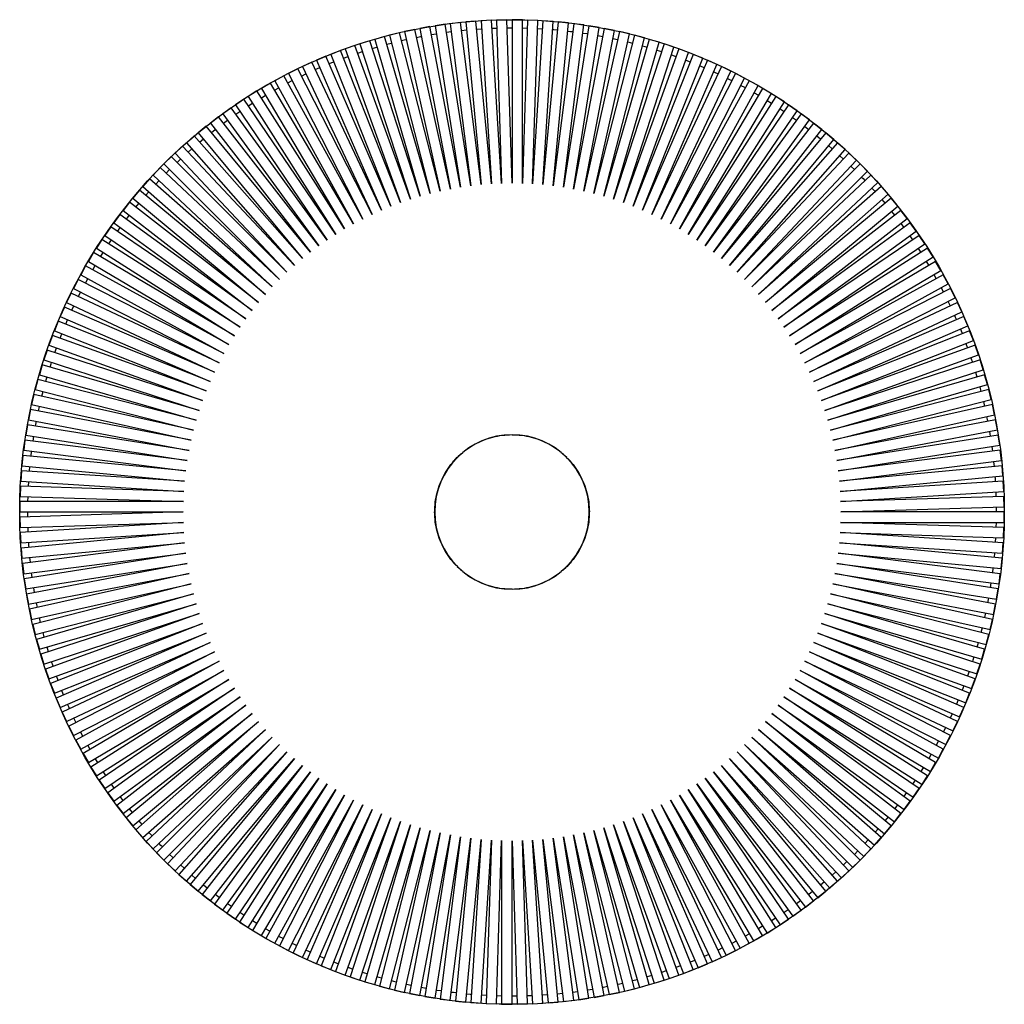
# Model space of a CAD drawing. Header units: millimetres. Extents: x -303 to 303, y -303 to 302.
import ezdxf

# ---------------------------------------------------------------- set-up
doc = ezdxf.new("R2010")
doc.units = ezdxf.units.MM

msp = doc.modelspace()

# ---------------------------------------------------------------- linework, layer by layer
at = {"color": 7, "linetype": 'Continuous', "lineweight": 25}
for p, q in [((-59.78, 296.53), (-65.97, 295.15)), ((-37.86, 198.46), (-59.78, 296.53)), ((-50.44, 298.27), (-56.67, 297.08)), ((-56.67, 297.08), (-37.86, 198.46)), ((-31.61, 199.55), (-50.44, 298.27)), ((-41.04, 299.7), (-47.31, 298.71)), ((-47.31, 298.71), (-31.61, 199.55)), ((-25.32, 200.44), (-41.04, 299.7)), ((-31.61, 300.84), (-37.9, 300.05)), ((-37.9, 300.05), (-25.32, 200.44)), ((-19.01, 201.14), (-31.61, 300.84)), ((-22.14, 301.69), (-28.46, 301.09)), ((-28.46, 301.09), (-19.01, 201.14)), ((-12.69, 201.64), (-22.14, 301.69)), ((-21.67, 296.71), (-18.68, 296.91)), ((-12.66, 302.24), (-18.99, 301.84)), ((-18.99, 301.84), (-12.69, 201.64)), ((-6.35, 201.94), (-12.66, 302.24)), ((-12.34, 297.24), (-9.34, 297.35)), ((-3.16, 302.48), (-9.5, 302.28)), ((-9.5, 302.28), (-6.35, 201.94)), ((0, 202.04), (-3.16, 302.48)), ((-3, 297.48), (0, 297.5)), ((0, 302.43), (0, 202.04)), ((6.35, 302.43), (0, 302.43)), ((6.35, 201.94), (6.35, 302.43)), ((9.5, 302.28), (6.35, 201.94)), ((6.35, 297.43), (9.34, 297.35)), ((15.84, 302.08), (9.5, 302.28)), ((12.69, 201.64), (15.84, 302.08)), ((18.99, 301.84), (12.69, 201.64)), ((15.69, 297.09), (18.68, 296.91)), ((25.32, 301.44), (18.99, 301.84)), ((19.01, 201.14), (25.32, 301.44)), ((28.46, 301.09), (19.01, 201.14)), ((25.32, 200.44), (34.78, 300.49)), ((37.9, 300.05), (25.32, 200.44)), ((34.78, 300.49), (28.46, 301.09)), ((31.61, 199.55), (44.2, 299.25)), ((47.31, 298.71), (31.61, 199.55)), ((37.86, 198.46), (53.58, 297.72)), ((56.67, 297.08), (37.86, 198.46)), ((44.2, 299.25), (37.9, 300.05)), ((53.58, 297.72), (47.31, 298.71)), ((62.9, 295.89), (56.67, 297.08)), ((-78.28, 292.2), (-84.38, 290.42)), ((-84.38, 290.42), (-56.37, 194.01)), ((-50.24, 195.69), (-78.28, 292.2)), ((-69.07, 294.51), (-75.21, 292.93)), ((-75.21, 292.93), (-50.24, 195.69)), ((-44.07, 197.17), (-69.07, 294.51)), ((-65.97, 295.15), (-44.07, 197.17)), ((-49.5, 293.35), (-46.54, 293.84)), ((-40.26, 294.76), (-37.29, 295.15)), ((-30.98, 295.88), (-28, 296.18)), ((44.07, 197.17), (62.9, 295.89)), ((65.97, 295.15), (44.07, 197.17)), ((50.24, 195.69), (72.17, 293.77)), ((75.21, 292.93), (50.24, 195.69)), ((52.8, 292.78), (55.75, 292.23)), ((56.37, 194.01), (81.36, 291.35)), ((84.38, 290.42), (56.37, 194.01)), ((61.97, 290.97), (64.9, 290.34)), ((72.17, 293.77), (65.97, 295.15)), ((81.36, 291.35), (75.21, 292.93)), ((90.47, 288.65), (84.38, 290.42)), ((-96.47, 286.7), (-102.45, 284.55)), ((-102.45, 284.55), (-68.44, 190.09)), ((-62.43, 192.15), (-96.47, 286.7)), ((-87.42, 289.59), (-93.46, 287.63)), ((-93.46, 287.63), (-62.43, 192.15)), ((-56.37, 194.01), (-87.42, 289.59)), ((-85.88, 284.84), (-83, 285.69)), ((62.43, 192.15), (90.47, 288.65)), ((93.46, 287.63), (62.43, 192.15)), ((68.44, 190.09), (99.49, 285.67)), ((102.45, 284.55), (68.44, 190.09)), ((71.08, 288.88), (73.99, 288.15)), ((80.12, 286.51), (83, 285.69)), ((99.49, 285.67), (93.46, 287.63)), ((108.42, 282.4), (102.45, 284.55)), ((-114.29, 280.08), (-120.11, 277.56)), ((-74.37, 187.85), (-114.29, 280.08)), ((-105.43, 283.53), (-111.33, 281.2)), ((-111.33, 281.2), (-74.37, 187.85)), ((-68.44, 190.09), (-105.43, 283.53)), ((-103.59, 278.88), (-100.77, 279.91)), ((-94.78, 282), (-91.93, 282.94)), ((74.37, 187.85), (108.42, 282.4)), ((111.33, 281.2), (74.37, 187.85)), ((80.24, 185.42), (117.23, 278.86)), ((89.08, 283.85), (91.93, 282.94)), ((97.95, 280.91), (100.77, 279.91)), ((117.23, 278.86), (111.33, 281.2)), ((-131.65, 272.35), (-137.3, 269.47)), ((-86.02, 182.81), (-131.65, 272.35)), ((-123.03, 276.35), (-128.77, 273.65)), ((-128.77, 273.65), (-86.02, 182.81)), ((-80.24, 185.42), (-123.03, 276.35)), ((-120.9, 271.83), (-118.15, 273.03)), ((-120.11, 277.56), (-80.24, 185.42)), ((-112.3, 275.49), (-109.52, 276.61)), ((120.11, 277.56), (80.24, 185.42)), ((86.02, 182.81), (125.93, 275.04)), ((128.77, 273.65), (86.02, 182.81)), ((106.72, 277.7), (109.52, 276.61)), ((115.39, 274.21), (118.15, 273.03)), ((125.93, 275.04), (120.11, 277.56)), ((134.51, 270.95), (128.77, 273.65)), ((-140.14, 268.08), (-145.7, 265.02)), ((-91.72, 180.02), (-140.14, 268.08)), ((-137.3, 269.47), (-91.72, 180.02)), ((-129.38, 267.9), (-126.67, 269.19)), ((91.72, 180.02), (134.51, 270.95)), ((137.3, 269.47), (91.72, 180.02)), ((97.33, 177.05), (142.96, 266.59)), ((142.96, 266.59), (137.3, 269.47)), ((-148.49, 263.55), (-153.95, 260.32)), ((-153.95, 260.32), (-102.84, 173.9)), ((-97.33, 177.05), (-148.49, 263.55)), ((-145.94, 259.24), (-143.32, 260.7)), ((-145.7, 265.02), (-97.33, 177.05)), ((-137.73, 263.7), (-135.06, 265.07)), ((145.7, 265.02), (97.33, 177.05)), ((102.84, 173.9), (151.26, 261.97)), ((153.95, 260.32), (102.84, 173.9)), ((151.26, 261.97), (145.7, 265.02)), ((159.41, 257.09), (153.95, 260.32)), ((-156.69, 258.75), (-162.05, 255.35)), ((-162.05, 255.35), (-108.26, 170.58)), ((-102.84, 173.9), (-156.69, 258.75)), ((108.26, 170.58), (159.41, 257.09)), ((162.05, 255.35), (108.26, 170.58)), ((148.85, 257.58), (151.44, 256.07)), ((167.41, 251.95), (162.05, 255.35)), ((-172.63, 248.4), (-177.77, 244.67)), ((-113.56, 167.1), (-172.63, 248.4)), ((-164.74, 253.7), (-169.99, 250.14)), ((-169.99, 250.14), (-113.56, 167.1)), ((-108.26, 170.58), (-164.74, 253.7)), ((113.56, 167.1), (167.41, 251.95)), ((169.99, 250.14), (113.56, 167.1)), ((156.87, 252.78), (159.41, 251.19)), ((175.24, 246.57), (169.99, 250.14)), ((-180.35, 242.86), (-185.36, 238.97)), ((-118.75, 163.45), (-180.35, 242.86)), ((-177.77, 244.67), (-118.75, 163.45)), ((118.75, 163.45), (175.24, 246.57)), ((177.77, 244.67), (118.75, 163.45)), ((164.73, 247.73), (167.22, 246.06)), ((172.43, 242.43), (174.87, 240.68)), ((182.9, 240.94), (177.77, 244.67)), ((-187.89, 237.07), (-192.78, 233.03)), ((-123.83, 159.64), (-187.89, 237.07)), ((-185.36, 238.97), (-123.83, 159.64)), ((-177.28, 238.91), (-174.87, 240.68)), ((123.83, 159.64), (182.9, 240.94)), ((185.36, 238.97), (123.83, 159.64)), ((179.96, 236.9), (182.34, 235.07)), ((190.38, 235.08), (185.36, 238.97)), ((-195.24, 231.06), (-200, 226.86)), ((-128.78, 155.67), (-195.24, 231.06)), ((-192.78, 233.03), (-128.78, 155.67)), ((-184.7, 233.22), (-182.34, 235.07)), ((128.78, 155.67), (190.38, 235.08)), ((192.78, 233.03), (128.78, 155.67)), ((187.31, 231.13), (189.63, 229.23)), ((197.67, 228.98), (192.78, 233.03)), ((-202.4, 224.81), (-207.03, 220.46)), ((-133.61, 151.55), (-202.4, 224.81)), ((-200, 226.86), (-133.61, 151.55)), ((-191.94, 227.3), (-189.63, 229.23)), ((133.61, 151.55), (197.67, 228.98)), ((200, 226.86), (133.61, 151.55)), ((194.48, 225.13), (196.74, 223.16)), ((204.76, 222.66), (200, 226.86)), ((-209.37, 218.34), (-213.85, 213.85)), ((-138.3, 147.28), (-209.37, 218.34)), ((-207.03, 220.46), (-138.3, 147.28)), ((-198.98, 221.16), (-196.74, 223.16)), ((138.3, 147.28), (204.76, 222.66)), ((207.03, 220.46), (138.3, 147.28)), ((201.46, 218.91), (203.65, 216.87)), ((211.66, 216.12), (207.03, 220.46)), ((-213.85, 213.85), (-142.86, 142.86)), ((-205.83, 214.8), (-203.65, 216.87)), ((142.86, 142.86), (211.66, 216.12)), ((213.85, 213.85), (142.86, 142.86)), ((218.34, 209.37), (213.85, 213.85)), ((-216.12, 211.66), (-220.46, 207.03)), ((-220.46, 207.03), (-147.28, 138.3)), ((-142.86, 142.86), (-216.12, 211.66)), ((-212.47, 208.23), (-210.36, 210.36)), ((147.28, 138.3), (218.34, 209.37)), ((220.46, 207.03), (147.28, 138.3)), ((224.81, 202.4), (220.46, 207.03)), ((-222.66, 204.76), (-226.86, 200)), ((-226.86, 200), (-151.55, 133.61)), ((-147.28, 138.3), (-222.66, 204.76)), ((-218.91, 201.46), (-216.87, 203.65)), ((151.55, 133.61), (224.81, 202.4)), ((226.86, 200), (151.55, 133.61)), ((231.06, 195.24), (226.86, 200)), ((-228.98, 197.67), (-233.03, 192.78)), ((-151.55, 133.61), (-228.98, 197.67)), ((-225.13, 194.48), (-223.16, 196.74)), ((155.67, 128.78), (231.06, 195.24)), ((-235.08, 190.38), (-238.97, 185.36)), ((-155.67, 128.78), (-235.08, 190.38)), ((-233.03, 192.78), (-155.67, 128.78)), ((233.03, 192.78), (155.67, 128.78)), ((159.64, 123.83), (237.07, 187.89)), ((227.3, 191.94), (229.23, 189.63)), ((237.07, 187.89), (233.03, 192.78)), ((-240.94, 182.9), (-244.67, 177.77)), ((-159.64, 123.83), (-240.94, 182.9)), ((-238.97, 185.36), (-159.64, 123.83)), ((238.97, 185.36), (159.64, 123.83)), ((233.22, 184.7), (235.07, 182.34)), ((242.86, 180.35), (238.97, 185.36)), ((-244.67, 177.77), (-163.45, 118.75)), ((163.45, 118.75), (242.86, 180.35)), ((244.67, 177.77), (163.45, 118.75)), ((238.91, 177.28), (240.68, 174.87)), ((248.4, 172.63), (244.67, 177.77)), ((-246.57, 175.24), (-250.14, 169.99)), ((-250.14, 169.99), (-167.1, 113.56)), ((-163.45, 118.75), (-246.57, 175.24)), ((167.1, 113.56), (248.4, 172.63)), ((250.14, 169.99), (167.1, 113.56)), ((244.36, 169.69), (246.06, 167.22)), ((253.7, 164.74), (250.14, 169.99)), ((-251.95, 167.41), (-255.35, 162.05)), ((-167.1, 113.56), (-251.95, 167.41)), ((170.58, 108.26), (253.7, 164.74)), ((-257.09, 159.41), (-260.32, 153.95)), ((-170.58, 108.26), (-257.09, 159.41)), ((-255.35, 162.05), (-170.58, 108.26)), ((-252.78, 156.87), (-251.19, 159.41)), ((255.35, 162.05), (170.58, 108.26)), ((249.57, 161.93), (251.19, 159.41)), ((258.75, 156.69), (255.35, 162.05)), ((-261.97, 151.26), (-265.02, 145.7)), ((-173.9, 102.84), (-261.97, 151.26)), ((-260.32, 153.95), (-173.9, 102.84)), ((-257.58, 148.85), (-256.07, 151.44)), ((173.9, 102.84), (258.75, 156.69)), ((260.32, 153.95), (173.9, 102.84)), ((254.53, 154.01), (256.07, 151.44)), ((263.55, 148.49), (260.32, 153.95)), ((-265.02, 145.7), (-177.05, 97.33)), ((177.05, 97.33), (263.55, 148.49)), ((265.02, 145.7), (177.05, 97.33)), ((259.24, 145.94), (260.7, 143.32)), ((268.08, 140.14), (265.02, 145.7)), ((-266.59, 142.96), (-269.47, 137.3)), ((-177.05, 97.33), (-266.59, 142.96)), ((-262.13, 140.69), (-260.7, 143.32)), ((180.02, 91.72), (268.08, 140.14)), ((-270.95, 134.51), (-273.65, 128.77)), ((-180.02, 91.72), (-270.95, 134.51)), ((-269.47, 137.3), (-180.02, 91.72)), ((-266.42, 132.38), (-265.07, 135.06)), ((269.47, 137.3), (180.02, 91.72)), ((263.7, 137.73), (265.07, 135.06)), ((272.35, 131.65), (269.47, 137.3)), ((-273.65, 128.77), (-182.81, 86.02)), ((182.81, 86.02), (272.35, 131.65)), ((273.65, 128.77), (182.81, 86.02)), ((276.35, 123.03), (273.65, 128.77)), ((-275.04, 125.93), (-277.56, 120.11)), ((-182.81, 86.02), (-275.04, 125.93)), ((-270.45, 123.95), (-269.19, 126.67)), ((185.42, 80.24), (276.35, 123.03)), ((-278.86, 117.23), (-281.2, 111.33)), ((-185.42, 80.24), (-278.86, 117.23)), ((-277.56, 120.11), (-185.42, 80.24)), ((-274.21, 115.39), (-273.03, 118.15)), ((277.56, 120.11), (185.42, 80.24)), ((280.08, 114.29), (277.56, 120.11)), ((-281.2, 111.33), (-187.85, 74.37)), ((-277.7, 106.72), (-276.61, 109.52)), ((187.85, 74.37), (280.08, 114.29)), ((281.2, 111.33), (187.85, 74.37)), ((283.53, 105.43), (281.2, 111.33)), ((-282.4, 108.42), (-284.55, 102.45)), ((-187.85, 74.37), (-282.4, 108.42)), ((190.09, 68.44), (283.53, 105.43)), ((278.88, 103.59), (279.91, 100.77)), ((-285.67, 99.49), (-287.63, 93.46)), ((-190.09, 68.44), (-285.67, 99.49)), ((-284.55, 102.45), (-190.09, 68.44)), ((284.55, 102.45), (190.09, 68.44)), ((286.7, 96.47), (284.55, 102.45)), ((-287.63, 93.46), (-192.15, 62.43)), ((192.15, 62.43), (286.7, 96.47)), ((287.63, 93.46), (192.15, 62.43)), ((282, 94.78), (282.94, 91.93)), ((289.59, 87.42), (287.63, 93.46)), ((-288.65, 90.47), (-290.42, 84.38)), ((-192.15, 62.43), (-288.65, 90.47)), ((194.01, 56.37), (289.59, 87.42)), ((284.84, 85.88), (285.69, 83)), ((-291.35, 81.36), (-292.93, 75.21)), ((-194.01, 56.37), (-291.35, 81.36)), ((-290.42, 84.38), (-194.01, 56.37)), ((290.42, 84.38), (194.01, 56.37)), ((292.2, 78.28), (290.42, 84.38)), ((-292.93, 75.21), (-195.69, 50.24)), ((195.69, 50.24), (292.2, 78.28)), ((292.93, 75.21), (195.69, 50.24)), ((287.39, 76.89), (288.15, 73.99)), ((294.51, 69.07), (292.93, 75.21)), ((-293.77, 72.17), (-295.15, 65.97)), ((-195.69, 50.24), (-293.77, 72.17)), ((197.17, 44.07), (294.51, 69.07)), ((289.67, 67.82), (290.34, 64.9)), ((-295.89, 62.9), (-297.08, 56.67)), ((-197.17, 44.07), (-295.89, 62.9)), ((-295.15, 65.97), (-197.17, 44.07)), ((-290.97, 61.97), (-290.34, 64.9)), ((295.15, 65.97), (197.17, 44.07)), ((296.53, 59.78), (295.15, 65.97)), ((-297.08, 56.67), (-198.46, 37.86)), ((-292.78, 52.8), (-292.23, 55.75)), ((198.46, 37.86), (296.53, 59.78)), ((297.08, 56.67), (198.46, 37.86)), ((291.65, 58.69), (292.23, 55.75)), ((298.27, 50.44), (297.08, 56.67)), ((-297.72, 53.58), (-298.71, 47.31)), ((-198.46, 37.86), (-297.72, 53.58)), ((199.55, 31.61), (298.27, 50.44)), ((293.35, 49.5), (293.84, 46.54)), ((-299.25, 44.2), (-300.05, 37.9)), ((-199.55, 31.61), (-299.25, 44.2)), ((-298.71, 47.31), (-199.55, 31.61)), ((-294.29, 43.57), (-293.84, 46.54)), ((-21.56, 42.32), (-20.23, 43)), ((-20.23, 43), (-20.22, 42.98)), ((-20.22, 42.98), (-18.87, 43.61)), ((-18.87, 43.61), (-18.86, 43.59)), ((-18.86, 43.59), (-17.49, 44.19)), ((-17.49, 44.16), (-16.1, 44.71)), ((-17.49, 44.19), (-17.49, 44.16)), ((-16.1, 44.71), (-16.09, 44.69)), ((-16.09, 44.69), (-14.69, 45.2)), ((-14.69, 45.2), (-14.68, 45.18)), ((-14.68, 45.18), (-13.26, 45.64)), ((-13.26, 45.64), (-13.25, 45.61)), ((-13.25, 45.61), (-11.82, 46.03)), ((-11.82, 46.03), (-11.81, 46.01)), ((-11.81, 46.01), (-10.37, 46.38)), ((-10.37, 46.38), (-10.36, 46.36)), ((-10.36, 46.36), (-8.91, 46.68)), ((-8.91, 46.68), (-8.9, 46.66)), ((-8.9, 46.66), (-7.43, 46.94)), ((-7.43, 46.92), (-5.96, 47.15)), ((-7.43, 46.94), (-7.43, 46.92)), ((-5.96, 47.15), (-5.95, 47.13)), ((-5.95, 47.13), (-4.47, 47.31)), ((-4.47, 47.29), (-2.98, 47.43)), ((-4.47, 47.31), (-4.47, 47.29)), ((-2.98, 47.41), (-1.49, 47.5)), ((-2.98, 47.43), (-2.98, 47.41)), ((-1.49, 47.48), (0, 47.52)), ((-1.49, 47.5), (-1.49, 47.48)), ((0, 47.52), (0, 47.5)), ((0, 47.5), (1.49, 47.5)), ((1.49, 47.5), (1.49, 47.48)), ((1.49, 47.48), (2.98, 47.43)), ((2.98, 47.43), (2.98, 47.41)), ((2.98, 47.41), (4.47, 47.31)), ((4.47, 47.31), (4.47, 47.29)), ((4.47, 47.29), (5.96, 47.15)), ((5.96, 47.15), (5.95, 47.13)), ((5.95, 47.13), (7.43, 46.94)), ((7.43, 46.94), (7.43, 46.92)), ((7.43, 46.92), (8.91, 46.68)), ((8.91, 46.68), (8.9, 46.66)), ((8.9, 46.66), (10.37, 46.38)), ((10.37, 46.38), (10.36, 46.36)), ((10.36, 46.36), (11.82, 46.03)), ((11.82, 46.03), (11.81, 46.01)), ((11.81, 46.01), (13.26, 45.64)), ((13.26, 45.64), (13.25, 45.61)), ((13.25, 45.61), (14.69, 45.2)), ((14.69, 45.2), (14.68, 45.18)), ((14.68, 45.18), (16.1, 44.71)), ((16.1, 44.71), (16.09, 44.69)), ((16.09, 44.69), (17.49, 44.19)), ((17.49, 44.19), (17.49, 44.16)), ((17.49, 44.16), (18.87, 43.61)), ((18.87, 43.61), (18.86, 43.59)), ((18.86, 43.59), (20.23, 43)), ((20.23, 43), (20.22, 42.98)), ((20.22, 42.98), (21.58, 42.34)), ((298.71, 47.31), (199.55, 31.61)), ((299.7, 41.04), (298.71, 47.31)), ((-300.05, 37.9), (-200.44, 25.32)), ((-295.52, 34.31), (-295.15, 37.29)), ((-31.41, 35.63), (-30.29, 36.62)), ((-30.29, 36.62), (-30.28, 36.6)), ((-30.28, 36.6), (-29.13, 37.55)), ((-29.13, 37.55), (-29.11, 37.53)), ((-29.11, 37.53), (-27.93, 38.45)), ((-27.93, 38.45), (-27.92, 38.43)), ((-27.92, 38.43), (-26.71, 39.31)), ((-26.71, 39.31), (-26.7, 39.29)), ((-26.7, 39.29), (-25.46, 40.13)), ((-25.46, 40.13), (-25.45, 40.11)), ((-25.45, 40.11), (-24.19, 40.91)), ((-24.19, 40.91), (-24.18, 40.89)), ((-24.18, 40.89), (-22.89, 41.65)), ((-22.89, 41.65), (-22.88, 41.62)), ((-22.88, 41.62), (-21.58, 42.34)), ((-21.58, 42.34), (-21.56, 42.32)), ((21.58, 42.34), (21.56, 42.32)), ((21.56, 42.32), (22.89, 41.65)), ((22.89, 41.65), (22.88, 41.62)), ((22.88, 41.62), (24.19, 40.91)), ((24.19, 40.91), (24.18, 40.89)), ((24.18, 40.89), (25.46, 40.13)), ((25.46, 40.13), (25.45, 40.11)), ((25.45, 40.11), (26.71, 39.31)), ((26.71, 39.31), (26.7, 39.29)), ((26.7, 39.29), (27.93, 38.45)), ((27.93, 38.45), (27.92, 38.43)), ((27.92, 38.43), (29.13, 37.55)), ((29.13, 37.55), (29.11, 37.53)), ((29.11, 37.53), (30.29, 36.62)), ((30.29, 36.62), (30.28, 36.6)), ((30.28, 36.6), (31.43, 35.65)), ((200.44, 25.32), (299.7, 41.04)), ((300.05, 37.9), (200.44, 25.32)), ((294.76, 40.26), (295.15, 37.29)), ((300.84, 31.61), (300.05, 37.9)), ((-300.49, 34.78), (-301.09, 28.46)), ((-200.44, 25.32), (-300.49, 34.78)), ((-37.53, 29.11), (-36.62, 30.29)), ((-36.62, 30.29), (-36.6, 30.28)), ((-36.6, 30.28), (-35.65, 31.43)), ((-35.65, 31.43), (-35.63, 31.41)), ((-35.63, 31.41), (-34.64, 32.53)), ((-34.64, 32.53), (-34.63, 32.52)), ((-34.63, 32.52), (-33.6, 33.6)), ((-33.6, 33.6), (-33.59, 33.59)), ((-33.59, 33.59), (-32.53, 34.64)), ((-32.53, 34.64), (-32.52, 34.63)), ((-32.52, 34.63), (-31.43, 35.65)), ((-31.43, 35.65), (-31.41, 35.63)), ((31.43, 35.65), (31.41, 35.63)), ((31.41, 35.63), (32.53, 34.64)), ((32.53, 34.64), (32.52, 34.63)), ((32.52, 34.63), (33.6, 33.6)), ((33.6, 33.6), (33.59, 33.59)), ((33.59, 33.59), (34.64, 32.53)), ((34.64, 32.53), (34.63, 32.52)), ((34.63, 32.52), (35.65, 31.43)), ((35.65, 31.43), (35.63, 31.41)), ((35.63, 31.41), (36.62, 30.29)), ((36.62, 30.29), (36.6, 30.28)), ((36.6, 30.28), (37.55, 29.13)), ((201.14, 19.01), (300.84, 31.61)), ((-301.44, 25.32), (-301.84, 18.99)), ((-201.14, 19.01), (-301.44, 25.32)), ((-301.09, 28.46), (-201.14, 19.01)), ((-296.45, 25.01), (-296.18, 28)), ((-40.89, 24.18), (-40.13, 25.46)), ((-40.13, 25.46), (-40.11, 25.45)), ((-40.11, 25.45), (-39.31, 26.71)), ((-39.31, 26.71), (-39.29, 26.7)), ((-39.29, 26.7), (-38.45, 27.93)), ((-38.45, 27.93), (-38.43, 27.92)), ((-38.43, 27.92), (-37.55, 29.13)), ((-37.55, 29.13), (-37.53, 29.11)), ((37.55, 29.13), (37.53, 29.11)), ((37.53, 29.11), (38.45, 27.93)), ((38.45, 27.93), (38.43, 27.92)), ((38.43, 27.92), (39.31, 26.71)), ((39.31, 26.71), (39.29, 26.7)), ((39.29, 26.7), (40.13, 25.46)), ((40.13, 25.46), (40.11, 25.45)), ((40.11, 25.45), (40.91, 24.19)), ((301.09, 28.46), (201.14, 19.01)), ((301.69, 22.14), (301.09, 28.46)), ((-301.84, 18.99), (-201.64, 12.69)), ((-297.09, 15.69), (-296.91, 18.68)), ((-44.16, 17.49), (-43.61, 18.87)), ((-43.61, 18.87), (-43.59, 18.86)), ((-43.59, 18.86), (-43, 20.23)), ((-43, 20.23), (-42.98, 20.22)), ((-42.98, 20.22), (-42.34, 21.58)), ((-42.34, 21.58), (-42.32, 21.56)), ((-42.32, 21.56), (-41.65, 22.89)), ((-41.65, 22.89), (-41.62, 22.88)), ((-41.62, 22.88), (-40.91, 24.19)), ((-40.91, 24.19), (-40.89, 24.18)), ((40.91, 24.19), (40.89, 24.18)), ((40.89, 24.18), (41.65, 22.89)), ((41.65, 22.89), (41.62, 22.88)), ((41.62, 22.88), (42.34, 21.58)), ((42.34, 21.58), (42.32, 21.56)), ((42.32, 21.56), (43, 20.23)), ((43, 20.23), (42.98, 20.22)), ((42.98, 20.22), (43.61, 18.87)), ((43.61, 18.87), (43.59, 18.86)), ((43.59, 18.86), (44.19, 17.49)), ((201.64, 12.69), (301.69, 22.14)), ((301.84, 18.99), (201.64, 12.69)), ((302.24, 12.66), (301.84, 18.99)), ((-302.08, 15.84), (-302.28, 9.5)), ((-201.64, 12.69), (-302.08, 15.84)), ((-46.01, 11.81), (-45.64, 13.26)), ((-45.64, 13.26), (-45.61, 13.25)), ((-45.61, 13.25), (-45.2, 14.69)), ((-45.2, 14.69), (-45.18, 14.68)), ((-45.18, 14.68), (-44.71, 16.1)), ((-44.71, 16.1), (-44.69, 16.09)), ((-44.69, 16.09), (-44.19, 17.49)), ((-44.19, 17.49), (-44.16, 17.49)), ((44.16, 17.49), (44.71, 16.1)), ((44.19, 17.49), (44.16, 17.49)), ((44.71, 16.1), (44.69, 16.09)), ((44.69, 16.09), (45.2, 14.69)), ((45.2, 14.69), (45.18, 14.68)), ((45.18, 14.68), (45.64, 13.26)), ((45.64, 13.26), (45.61, 13.25)), ((45.61, 13.25), (46.03, 11.82)), ((201.94, 6.35), (302.24, 12.66)), ((-302.43, 6.35), (-302.43, 0)), ((-201.94, 6.35), (-302.43, 6.35)), ((-302.28, 9.5), (-201.94, 6.35)), ((-297.43, 6.35), (-297.35, 9.34)), ((-47.13, 5.95), (-46.94, 7.43)), ((-46.94, 7.43), (-46.92, 7.43)), ((-46.92, 7.43), (-46.68, 8.91)), ((-46.68, 8.91), (-46.66, 8.9)), ((-46.66, 8.9), (-46.38, 10.37)), ((-46.38, 10.37), (-46.36, 10.36)), ((-46.36, 10.36), (-46.03, 11.82)), ((-46.03, 11.82), (-46.01, 11.81)), ((46.03, 11.82), (46.01, 11.81)), ((46.01, 11.81), (46.38, 10.37)), ((46.38, 10.37), (46.36, 10.36)), ((46.36, 10.36), (46.68, 8.91)), ((46.68, 8.91), (46.66, 8.9)), ((46.66, 8.9), (46.94, 7.43)), ((46.92, 7.43), (47.15, 5.96)), ((46.94, 7.43), (46.92, 7.43)), ((302.28, 9.5), (201.94, 6.35)), ((302.48, 3.16), (302.28, 9.5)), ((-202.04, 0), (-302.48, -3.16)), ((-302.43, 0), (-202.04, 0)), ((-297.48, -3), (-297.5, 0)), ((-47.52, 0), (-47.5, 0)), ((-47.48, -1.49), (-47.52, 0)), ((-47.5, 1.49), (-47.48, 1.49)), ((-47.5, 0), (-47.5, 1.49)), ((-47.48, 1.49), (-47.43, 2.98)), ((-47.43, 2.98), (-47.41, 2.98)), ((-47.41, 2.98), (-47.31, 4.47)), ((-47.31, 4.47), (-47.29, 4.47)), ((-47.29, 4.47), (-47.15, 5.96)), ((-47.15, 5.96), (-47.13, 5.95)), ((47.15, 5.96), (47.13, 5.95)), ((47.13, 5.95), (47.31, 4.47)), ((47.29, 4.47), (47.43, 2.98)), ((47.31, 4.47), (47.29, 4.47)), ((47.41, 2.98), (47.5, 1.49)), ((47.43, 2.98), (47.41, 2.98)), ((47.48, 1.49), (47.52, 0)), ((47.5, 1.49), (47.48, 1.49)), ((202.04, 0), (302.48, 3.16)), ((297.48, 3), (297.5, 0)), ((-302.48, -3.16), (-302.28, -9.5)), ((-47.5, -1.49), (-47.48, -1.49)), ((-47.41, -2.98), (-47.5, -1.49)), ((-47.43, -2.98), (-47.41, -2.98)), ((-47.29, -4.47), (-47.43, -2.98)), ((-47.31, -4.47), (-47.29, -4.47)), ((-47.13, -5.95), (-47.31, -4.47)), ((-47.15, -5.96), (-47.13, -5.95)), ((-46.92, -7.43), (-47.15, -5.96)), ((47.13, -5.95), (46.94, -7.43)), ((47.15, -5.96), (47.13, -5.95)), ((47.29, -4.47), (47.15, -5.96)), ((47.31, -4.47), (47.29, -4.47)), ((47.41, -2.98), (47.31, -4.47)), ((47.43, -2.98), (47.41, -2.98)), ((47.48, -1.49), (47.43, -2.98)), ((47.5, -1.49), (47.48, -1.49)), ((47.5, 0), (47.5, -1.49)), ((47.52, 0), (47.5, 0)), ((302.5, 0), (202.04, 0)), ((302.43, -6.35), (302.43, 0)), ((-302.28, -9.5), (-201.94, -6.35)), ((-201.94, -6.35), (-302.24, -12.66)), ((-46.94, -7.43), (-46.92, -7.43)), ((-46.66, -8.9), (-46.94, -7.43)), ((-46.68, -8.91), (-46.66, -8.9)), ((-46.36, -10.36), (-46.68, -8.91)), ((-46.38, -10.37), (-46.36, -10.36)), ((-46.01, -11.81), (-46.38, -10.37)), ((-46.03, -11.82), (-46.01, -11.81)), ((-45.61, -13.25), (-46.03, -11.82)), ((46.01, -11.81), (45.64, -13.26)), ((46.03, -11.82), (46.01, -11.81)), ((46.36, -10.36), (46.03, -11.82)), ((46.38, -10.37), (46.36, -10.36)), ((46.66, -8.9), (46.38, -10.37)), ((46.68, -8.91), (46.66, -8.9)), ((46.92, -7.43), (46.68, -8.91)), ((46.94, -7.43), (46.92, -7.43)), ((201.94, -6.35), (302.43, -6.35)), ((302.28, -9.5), (201.94, -6.35)), ((297.43, -6.35), (297.35, -9.34)), ((302.08, -15.84), (302.28, -9.5)), ((-302.24, -12.66), (-301.84, -18.99)), ((-301.84, -18.99), (-201.64, -12.69)), ((-201.64, -12.69), (-301.69, -22.14)), ((-45.64, -13.26), (-45.61, -13.25)), ((-45.18, -14.68), (-45.64, -13.26)), ((-45.2, -14.69), (-45.18, -14.68)), ((-44.69, -16.09), (-45.2, -14.69)), ((-44.71, -16.1), (-44.69, -16.09)), ((-44.16, -17.49), (-44.71, -16.1)), ((-44.19, -17.49), (-44.16, -17.49)), ((-43.59, -18.86), (-44.19, -17.49)), ((44.16, -17.49), (43.61, -18.87)), ((44.19, -17.49), (44.16, -17.49)), ((44.69, -16.09), (44.19, -17.49)), ((44.71, -16.1), (44.69, -16.09)), ((45.18, -14.68), (44.71, -16.1)), ((45.2, -14.69), (45.18, -14.68)), ((45.61, -13.25), (45.2, -14.69)), ((45.64, -13.26), (45.61, -13.25)), ((201.64, -12.69), (302.08, -15.84)), ((301.84, -18.99), (201.64, -12.69)), ((297.09, -15.69), (296.91, -18.68)), ((-301.69, -22.14), (-301.09, -28.46)), ((-301.09, -28.46), (-201.14, -19.01)), ((-201.14, -19.01), (-300.84, -31.61)), ((-43.61, -18.87), (-43.59, -18.86)), ((-42.98, -20.22), (-43.61, -18.87)), ((-43, -20.23), (-42.98, -20.22)), ((-42.32, -21.56), (-43, -20.23)), ((-42.34, -21.58), (-42.32, -21.56)), ((-41.62, -22.88), (-42.34, -21.58)), ((-41.65, -22.89), (-41.62, -22.88)), ((-40.89, -24.18), (-41.65, -22.89)), ((-40.91, -24.19), (-40.89, -24.18)), ((-40.11, -25.45), (-40.91, -24.19)), ((40.89, -24.18), (40.13, -25.46)), ((40.91, -24.19), (40.89, -24.18)), ((41.62, -22.88), (40.91, -24.19)), ((41.65, -22.89), (41.62, -22.88)), ((42.32, -21.56), (41.65, -22.89)), ((42.34, -21.58), (42.32, -21.56)), ((42.98, -20.22), (42.34, -21.58)), ((43, -20.23), (42.98, -20.22)), ((43.59, -18.86), (43, -20.23)), ((43.61, -18.87), (43.59, -18.86)), ((201.14, -19.01), (301.44, -25.32)), ((301.09, -28.46), (201.14, -19.01)), ((301.44, -25.32), (301.84, -18.99)), ((-300.05, -37.9), (-200.44, -25.32)), ((-200.44, -25.32), (-299.7, -41.04)), ((-40.13, -25.46), (-40.11, -25.45)), ((-39.29, -26.7), (-40.13, -25.46)), ((-39.31, -26.71), (-39.29, -26.7)), ((-38.43, -27.92), (-39.31, -26.71)), ((-38.45, -27.93), (-38.43, -27.92)), ((-37.53, -29.11), (-38.45, -27.93)), ((-37.55, -29.13), (-37.53, -29.11)), ((-36.6, -30.28), (-37.55, -29.13)), ((37.53, -29.11), (36.62, -30.29)), ((37.55, -29.13), (37.53, -29.11)), ((38.43, -27.92), (37.55, -29.13)), ((38.45, -27.93), (38.43, -27.92)), ((39.29, -26.7), (38.45, -27.93)), ((39.31, -26.71), (39.29, -26.7)), ((40.11, -25.45), (39.31, -26.71)), ((40.13, -25.46), (40.11, -25.45)), ((200.44, -25.32), (300.49, -34.78)), ((300.05, -37.9), (200.44, -25.32)), ((296.45, -25.01), (296.18, -28)), ((300.49, -34.78), (301.09, -28.46)), ((-300.84, -31.61), (-300.05, -37.9)), ((-298.71, -47.31), (-199.55, -31.61)), ((-199.55, -31.61), (-298.27, -50.44)), ((-36.62, -30.29), (-36.6, -30.28)), ((-35.63, -31.41), (-36.62, -30.29)), ((-35.65, -31.43), (-35.63, -31.41)), ((-34.63, -32.52), (-35.65, -31.43)), ((-34.64, -32.53), (-34.63, -32.52)), ((-33.59, -33.59), (-34.64, -32.53)), ((-33.6, -33.6), (-33.59, -33.59)), ((-32.52, -34.63), (-33.6, -33.6)), ((-32.53, -34.64), (-32.52, -34.63)), ((-31.41, -35.63), (-32.53, -34.64)), ((-31.43, -35.65), (-31.41, -35.63)), ((-30.28, -36.6), (-31.43, -35.65)), ((31.41, -35.63), (30.29, -36.62)), ((31.43, -35.65), (31.41, -35.63)), ((32.52, -34.63), (31.43, -35.65)), ((32.53, -34.64), (32.52, -34.63)), ((33.59, -33.59), (32.53, -34.64)), ((33.6, -33.6), (33.59, -33.59)), ((34.63, -32.52), (33.6, -33.6)), ((34.64, -32.53), (34.63, -32.52)), ((35.63, -31.41), (34.64, -32.53)), ((35.65, -31.43), (35.63, -31.41)), ((36.6, -30.28), (35.65, -31.43)), ((36.62, -30.29), (36.6, -30.28)), ((199.55, -31.61), (299.25, -44.2)), ((298.71, -47.31), (199.55, -31.61)), ((295.52, -34.31), (295.15, -37.29)), ((-299.7, -41.04), (-298.71, -47.31)), ((-297.08, -56.67), (-198.46, -37.86)), ((-198.46, -37.86), (-296.53, -59.78)), ((-294.76, -40.26), (-295.15, -37.29)), ((-30.29, -36.62), (-30.28, -36.6)), ((-29.11, -37.53), (-30.29, -36.62)), ((-29.13, -37.55), (-29.11, -37.53)), ((-27.92, -38.43), (-29.13, -37.55)), ((-27.93, -38.45), (-27.92, -38.43)), ((-26.7, -39.29), (-27.93, -38.45)), ((-26.71, -39.31), (-26.7, -39.29)), ((-25.45, -40.11), (-26.71, -39.31)), ((-25.46, -40.13), (-25.45, -40.11)), ((-24.18, -40.89), (-25.46, -40.13)), ((-24.19, -40.91), (-24.18, -40.89)), ((-22.88, -41.62), (-24.19, -40.91)), ((-22.89, -41.65), (-22.88, -41.62)), ((-21.56, -42.32), (-22.89, -41.65)), ((-21.58, -42.34), (-21.56, -42.32)), ((-20.22, -42.98), (-21.58, -42.34)), ((21.56, -42.32), (20.23, -43)), ((21.58, -42.34), (21.56, -42.32)), ((22.88, -41.62), (21.58, -42.34)), ((22.89, -41.65), (22.88, -41.62)), ((24.18, -40.89), (22.89, -41.65)), ((24.19, -40.91), (24.18, -40.89)), ((25.45, -40.11), (24.19, -40.91)), ((25.46, -40.13), (25.45, -40.11)), ((26.7, -39.29), (25.46, -40.13)), ((26.71, -39.31), (26.7, -39.29)), ((27.92, -38.43), (26.71, -39.31)), ((27.93, -38.45), (27.92, -38.43)), ((29.11, -37.53), (27.93, -38.45)), ((29.13, -37.55), (29.11, -37.53)), ((30.28, -36.6), (29.13, -37.55)), ((30.29, -36.62), (30.28, -36.6)), ((198.46, -37.86), (297.72, -53.58)), ((297.08, -56.67), (198.46, -37.86)), ((299.25, -44.2), (300.05, -37.9)), ((-295.15, -65.97), (-197.17, -44.07)), ((-197.17, -44.07), (-294.51, -69.07)), ((-293.35, -49.5), (-293.84, -46.54)), ((-20.23, -43), (-20.22, -42.98)), ((-18.86, -43.59), (-20.23, -43)), ((-18.87, -43.61), (-18.86, -43.59)), ((-17.49, -44.16), (-18.87, -43.61)), ((-17.49, -44.19), (-17.49, -44.16)), ((-16.09, -44.69), (-17.49, -44.19)), ((-16.1, -44.71), (-16.09, -44.69)), ((-14.68, -45.18), (-16.1, -44.71)), ((-14.69, -45.2), (-14.68, -45.18)), ((-13.25, -45.61), (-14.69, -45.2)), ((-13.26, -45.64), (-13.25, -45.61)), ((-11.81, -46.01), (-13.26, -45.64)), ((-11.82, -46.03), (-11.81, -46.01)), ((-10.36, -46.36), (-11.82, -46.03)), ((-10.37, -46.38), (-10.36, -46.36)), ((-8.9, -46.66), (-10.37, -46.38)), ((-8.91, -46.68), (-8.9, -46.66)), ((-7.43, -46.92), (-8.91, -46.68)), ((-7.43, -46.94), (-7.43, -46.92)), ((-5.95, -47.13), (-7.43, -46.94)), ((-5.96, -47.15), (-5.95, -47.13)), ((-4.47, -47.29), (-5.96, -47.15)), ((-4.47, -47.31), (-4.47, -47.29)), ((-2.98, -47.41), (-4.47, -47.31)), ((-2.98, -47.43), (-2.98, -47.41)), ((-1.49, -47.48), (-2.98, -47.43)), ((-1.49, -47.5), (-1.49, -47.48)), ((0, -47.5), (-1.49, -47.5)), ((1.49, -47.48), (0, -47.52)), ((0, -47.52), (0, -47.5)), ((2.98, -47.41), (1.49, -47.5)), ((1.49, -47.5), (1.49, -47.48)), ((4.47, -47.29), (2.98, -47.43)), ((2.98, -47.43), (2.98, -47.41)), ((5.95, -47.13), (4.47, -47.31)), ((4.47, -47.31), (4.47, -47.29)), ((5.96, -47.15), (5.95, -47.13)), ((7.43, -46.92), (5.96, -47.15)), ((8.9, -46.66), (7.43, -46.94)), ((7.43, -46.94), (7.43, -46.92)), ((8.91, -46.68), (8.9, -46.66)), ((10.36, -46.36), (8.91, -46.68)), ((10.37, -46.38), (10.36, -46.36)), ((11.81, -46.01), (10.37, -46.38)), ((11.82, -46.03), (11.81, -46.01)), ((13.25, -45.61), (11.82, -46.03)), ((13.26, -45.64), (13.25, -45.61)), ((14.68, -45.18), (13.26, -45.64)), ((14.69, -45.2), (14.68, -45.18)), ((16.09, -44.69), (14.69, -45.2)), ((16.1, -44.71), (16.09, -44.69)), ((17.49, -44.16), (16.1, -44.71)), ((18.86, -43.59), (17.49, -44.19)), ((17.49, -44.19), (17.49, -44.16)), ((18.87, -43.61), (18.86, -43.59)), ((20.22, -42.98), (18.87, -43.61)), ((20.23, -43), (20.22, -42.98)), ((197.17, -44.07), (295.89, -62.9)), ((295.15, -65.97), (197.17, -44.07)), ((294.29, -43.57), (293.84, -46.54)), ((297.72, -53.58), (298.71, -47.31)), ((-298.27, -50.44), (-297.08, -56.67)), ((-292.93, -75.21), (-195.69, -50.24)), ((-195.69, -50.24), (-292.2, -78.28)), ((195.69, -50.24), (293.77, -72.17)), ((292.93, -75.21), (195.69, -50.24)), ((292.78, -52.8), (292.23, -55.75)), ((-296.53, -59.78), (-295.15, -65.97)), ((-291.65, -58.69), (-292.23, -55.75)), ((-290.42, -84.38), (-194.01, -56.37)), ((-194.01, -56.37), (-289.59, -87.42)), ((194.01, -56.37), (291.35, -81.36)), ((290.42, -84.38), (194.01, -56.37)), ((295.89, -62.9), (297.08, -56.67)), ((-289.67, -67.82), (-290.34, -64.9)), ((-287.63, -93.46), (-192.15, -62.43)), ((-192.15, -62.43), (-286.7, -96.47)), ((192.15, -62.43), (288.65, -90.47)), ((287.63, -93.46), (192.15, -62.43)), ((290.97, -61.97), (290.34, -64.9)), ((293.77, -72.17), (295.15, -65.97)), ((-294.51, -69.07), (-292.93, -75.21)), ((-284.55, -102.45), (-190.09, -68.44)), ((-190.09, -68.44), (-283.53, -105.43)), ((190.09, -68.44), (285.67, -99.49)), ((284.55, -102.45), (190.09, -68.44)), ((-292.2, -78.28), (-290.42, -84.38)), ((-287.39, -76.89), (-288.15, -73.99)), ((-281.2, -111.33), (-187.85, -74.37)), ((-187.85, -74.37), (-280.08, -114.29)), ((187.85, -74.37), (282.4, -108.42)), ((281.2, -111.33), (187.85, -74.37)), ((291.35, -81.36), (292.93, -75.21)), ((-284.84, -85.88), (-285.69, -83)), ((-277.56, -120.11), (-185.42, -80.24)), ((-185.42, -80.24), (-276.35, -123.03)), ((277.56, -120.11), (185.42, -80.24)), ((185.42, -80.24), (278.86, -117.23)), ((288.65, -90.47), (290.42, -84.38)), ((-289.59, -87.42), (-287.63, -93.46)), ((-273.65, -128.77), (-182.81, -86.02)), ((-182.81, -86.02), (-272.35, -131.65)), ((182.81, -86.02), (275.04, -125.93)), ((273.65, -128.77), (182.81, -86.02)), ((-286.7, -96.47), (-284.55, -102.45)), ((-282, -94.78), (-282.94, -91.93)), ((-269.47, -137.3), (-180.02, -91.72)), ((-180.02, -91.72), (-268.08, -140.14)), ((180.02, -91.72), (270.95, -134.51)), ((269.47, -137.3), (180.02, -91.72)), ((285.67, -99.49), (287.63, -93.46)), ((-278.88, -103.59), (-279.91, -100.77)), ((-265.02, -145.7), (-177.05, -97.33)), ((-177.05, -97.33), (-263.55, -148.49)), ((-260.32, -153.95), (-173.9, -102.84)), ((-173.9, -102.84), (-258.75, -156.69)), ((173.9, -102.84), (261.97, -151.26)), ((260.32, -153.95), (173.9, -102.84)), ((177.05, -97.33), (266.59, -142.96)), ((265.02, -145.7), (177.05, -97.33)), ((282.4, -108.42), (284.55, -102.45)), ((-283.53, -105.43), (-281.2, -111.33)), ((-255.35, -162.05), (-170.58, -108.26)), ((-170.58, -108.26), (-253.7, -164.74)), ((170.58, -108.26), (257.09, -159.41)), ((255.35, -162.05), (170.58, -108.26)), ((277.7, -106.72), (276.61, -109.52)), ((-280.08, -114.29), (-277.56, -120.11)), ((-250.14, -169.99), (-167.1, -113.56)), ((-167.1, -113.56), (-248.4, -172.63)), ((167.1, -113.56), (251.95, -167.41)), ((250.14, -169.99), (167.1, -113.56)), ((278.86, -117.23), (281.2, -111.33)), ((-244.67, -177.77), (-163.45, -118.75)), ((-163.45, -118.75), (-242.86, -180.35)), ((163.45, -118.75), (246.57, -175.24)), ((244.67, -177.77), (163.45, -118.75)), ((274.21, -115.39), (273.03, -118.15)), ((275.04, -125.93), (277.56, -120.11)), ((-276.35, -123.03), (-273.65, -128.77)), ((-238.97, -185.36), (-159.64, -123.83)), ((-159.64, -123.83), (-237.07, -187.89)), ((159.64, -123.83), (240.94, -182.9)), ((238.97, -185.36), (159.64, -123.83)), ((270.45, -123.95), (269.19, -126.67)), ((-272.35, -131.65), (-269.47, -137.3)), ((-233.03, -192.78), (-155.67, -128.78)), ((-155.67, -128.78), (-231.06, -195.24)), ((155.67, -128.78), (235.08, -190.38)), ((233.03, -192.78), (155.67, -128.78)), ((266.42, -132.38), (265.07, -135.06)), ((270.95, -134.51), (273.65, -128.77)), ((-263.7, -137.73), (-265.07, -135.06)), ((-226.86, -200), (-151.55, -133.61)), ((-151.55, -133.61), (-224.81, -202.4)), ((-220.46, -207.03), (-147.28, -138.3)), ((-147.28, -138.3), (-218.34, -209.37)), ((147.28, -138.3), (222.66, -204.76)), ((220.46, -207.03), (147.28, -138.3)), ((151.55, -133.61), (228.98, -197.67)), ((226.86, -200), (151.55, -133.61)), ((266.59, -142.96), (269.47, -137.3)), ((-268.08, -140.14), (-265.02, -145.7)), ((-259.24, -145.94), (-260.7, -143.32)), ((-213.85, -213.85), (-142.86, -142.86)), ((-142.86, -142.86), (-211.66, -216.12)), ((142.86, -142.86), (216.12, -211.66)), ((213.85, -213.85), (142.86, -142.86)), ((262.13, -140.69), (260.7, -143.32)), ((-263.55, -148.49), (-260.32, -153.95)), ((-207.03, -220.46), (-138.3, -147.28)), ((-138.3, -147.28), (-204.76, -222.66)), ((138.3, -147.28), (209.37, -218.34)), ((207.03, -220.46), (138.3, -147.28)), ((257.58, -148.85), (256.07, -151.44)), ((261.97, -151.26), (265.02, -145.7)), ((-258.75, -156.69), (-255.35, -162.05)), ((-254.53, -154.01), (-256.07, -151.44)), ((-200, -226.86), (-133.61, -151.55)), ((-133.61, -151.55), (-197.67, -228.98)), ((-192.78, -233.03), (-128.78, -155.67)), ((-128.78, -155.67), (-190.38, -235.08)), ((128.78, -155.67), (195.24, -231.06)), ((192.78, -233.03), (128.78, -155.67)), ((133.61, -151.55), (202.4, -224.81)), ((200, -226.86), (133.61, -151.55)), ((252.78, -156.87), (251.19, -159.41)), ((257.09, -159.41), (260.32, -153.95)), ((-249.57, -161.93), (-251.19, -159.41)), ((-185.36, -238.97), (-123.83, -159.64)), ((-123.83, -159.64), (-182.9, -240.94)), ((123.83, -159.64), (187.89, -237.07)), ((185.36, -238.97), (123.83, -159.64)), ((251.95, -167.41), (255.35, -162.05)), ((-253.7, -164.74), (-250.14, -169.99)), ((-244.36, -169.69), (-246.06, -167.22)), ((-177.77, -244.67), (-118.75, -163.45)), ((-118.75, -163.45), (-175.24, -246.57)), ((-169.99, -250.14), (-113.56, -167.1)), ((-113.56, -167.1), (-167.41, -251.95)), ((113.56, -167.1), (172.63, -248.4)), ((169.99, -250.14), (113.56, -167.1)), ((118.75, -163.45), (180.35, -242.86)), ((177.77, -244.67), (118.75, -163.45)), ((-248.4, -172.63), (-244.67, -177.77)), ((-238.91, -177.28), (-240.68, -174.87)), ((-162.05, -255.35), (-108.26, -170.58)), ((-108.26, -170.58), (-159.41, -257.09)), ((-153.95, -260.32), (-102.84, -173.9)), ((-102.84, -173.9), (-151.26, -261.97)), ((102.84, -173.9), (156.69, -258.75)), ((153.95, -260.32), (102.84, -173.9)), ((108.26, -170.58), (164.74, -253.7)), ((162.05, -255.35), (108.26, -170.58)), ((246.57, -175.24), (250.14, -169.99)), ((-242.86, -180.35), (-238.97, -185.36)), ((-145.7, -265.02), (-97.33, -177.05)), ((-97.33, -177.05), (-142.96, -266.59)), ((-137.3, -269.47), (-91.72, -180.02)), ((-91.72, -180.02), (-134.51, -270.95)), ((91.72, -180.02), (140.14, -268.08)), ((137.3, -269.47), (91.72, -180.02)), ((97.33, -177.05), (148.49, -263.55)), ((145.7, -265.02), (97.33, -177.05)), ((240.94, -182.9), (244.67, -177.77)), ((-233.22, -184.7), (-235.07, -182.34)), ((-128.77, -273.65), (-86.02, -182.81)), ((-86.02, -182.81), (-125.93, -275.04)), ((-120.11, -277.56), (-80.24, -185.42)), ((-80.24, -185.42), (-117.23, -278.86)), ((80.24, -185.42), (123.03, -276.35)), ((120.11, -277.56), (80.24, -185.42)), ((86.02, -182.81), (131.65, -272.35)), ((128.77, -273.65), (86.02, -182.81)), ((235.08, -190.38), (238.97, -185.36)), ((-237.07, -187.89), (-233.03, -192.78)), ((-227.3, -191.94), (-229.23, -189.63)), ((-111.33, -281.2), (-74.37, -187.85)), ((-74.37, -187.85), (-108.42, -282.4)), ((-102.45, -284.55), (-68.44, -190.09)), ((-68.44, -190.09), (-99.49, -285.67)), ((-93.46, -287.63), (-62.43, -192.15)), ((-62.43, -192.15), (-90.47, -288.65)), ((62.43, -192.15), (96.47, -286.7)), ((93.46, -287.63), (62.43, -192.15)), ((68.44, -190.09), (105.43, -283.53)), ((102.45, -284.55), (68.44, -190.09)), ((74.37, -187.85), (114.29, -280.08)), ((111.33, -281.2), (74.37, -187.85)), ((228.98, -197.67), (233.03, -192.78)), ((-231.06, -195.24), (-226.86, -200)), ((-84.38, -290.42), (-56.37, -194.01)), ((-56.37, -194.01), (-81.36, -291.35)), ((-75.21, -292.93), (-50.24, -195.69)), ((-50.24, -195.69), (-72.17, -293.77)), ((-65.97, -295.15), (-44.07, -197.17)), ((-44.07, -197.17), (-62.9, -295.89)), ((-56.67, -297.08), (-37.86, -198.46)), ((-37.86, -198.46), (-53.58, -297.72)), ((-47.31, -298.71), (-31.61, -199.55)), ((-31.61, -199.55), (-44.2, -299.25)), ((31.61, -199.55), (50.44, -298.27)), ((47.31, -298.71), (31.61, -199.55)), ((37.86, -198.46), (59.78, -296.53)), ((56.67, -297.08), (37.86, -198.46)), ((44.07, -197.17), (69.07, -294.51)), ((65.97, -295.15), (44.07, -197.17)), ((50.24, -195.69), (78.28, -292.2)), ((75.21, -292.93), (50.24, -195.69)), ((56.37, -194.01), (87.42, -289.59)), ((84.38, -290.42), (56.37, -194.01)), ((225.13, -194.48), (223.16, -196.74)), ((-224.81, -202.4), (-220.46, -207.03)), ((-37.9, -300.05), (-25.32, -200.44)), ((-25.32, -200.44), (-34.78, -300.49)), ((-28.46, -301.09), (-19.01, -201.14)), ((-19.01, -201.14), (-25.32, -301.44)), ((-18.99, -301.84), (-12.69, -201.64)), ((-12.69, -201.64), (-15.84, -302.08)), ((-9.5, -302.28), (-6.35, -201.94)), ((-6.35, -201.94), (-6.35, -302.43)), ((0, -202.04), (3.16, -302.48)), ((0, -302.43), (0, -202.04)), ((6.35, -201.94), (12.66, -302.24)), ((9.5, -302.28), (6.35, -201.94)), ((12.69, -201.64), (22.14, -301.69)), ((18.99, -301.84), (12.69, -201.64)), ((19.01, -201.14), (31.61, -300.84)), ((28.46, -301.09), (19.01, -201.14)), ((25.32, -200.44), (41.04, -299.7)), ((37.9, -300.05), (25.32, -200.44)), ((218.91, -201.46), (216.87, -203.65)), ((222.66, -204.76), (226.86, -200)), ((-218.34, -209.37), (-213.85, -213.85)), ((212.47, -208.23), (210.36, -210.36)), ((216.12, -211.66), (220.46, -207.03)), ((-211.66, -216.12), (-207.03, -220.46)), ((-201.46, -218.91), (-203.65, -216.87)), ((205.83, -214.8), (203.65, -216.87)), ((209.37, -218.34), (213.85, -213.85)), ((-204.76, -222.66), (-200, -226.86)), ((-194.48, -225.13), (-196.74, -223.16)), ((198.98, -221.16), (196.74, -223.16)), ((202.4, -224.81), (207.03, -220.46)), ((-197.67, -228.98), (-192.78, -233.03)), ((-187.31, -231.13), (-189.63, -229.23)), ((191.94, -227.3), (189.63, -229.23)), ((195.24, -231.06), (200, -226.86)), ((-190.38, -235.08), (-185.36, -238.97)), ((-179.96, -236.9), (-182.34, -235.07)), ((184.7, -233.22), (182.34, -235.07)), ((187.89, -237.07), (192.78, -233.03)), ((-182.9, -240.94), (-177.77, -244.67)), ((-172.43, -242.43), (-174.87, -240.68)), ((177.28, -238.91), (174.87, -240.68)), ((180.35, -242.86), (185.36, -238.97)), ((-175.24, -246.57), (-169.99, -250.14)), ((-164.73, -247.73), (-167.22, -246.06)), ((172.63, -248.4), (177.77, -244.67)), ((-167.41, -251.95), (-162.05, -255.35)), ((-156.87, -252.78), (-159.41, -251.19)), ((164.74, -253.7), (169.99, -250.14)), ((-159.41, -257.09), (-153.95, -260.32)), ((-148.85, -257.58), (-151.44, -256.07)), ((145.94, -259.24), (143.32, -260.7)), ((156.69, -258.75), (162.05, -255.35)), ((-151.26, -261.97), (-145.7, -265.02)), ((137.73, -263.7), (135.06, -265.07)), ((140.14, -268.08), (145.7, -265.02)), ((148.49, -263.55), (153.95, -260.32)), ((-142.96, -266.59), (-137.3, -269.47)), ((-134.51, -270.95), (-128.77, -273.65)), ((120.9, -271.83), (118.15, -273.03)), ((129.38, -267.9), (126.67, -269.19)), ((131.65, -272.35), (137.3, -269.47)), ((-125.93, -275.04), (-120.11, -277.56)), ((-115.39, -274.21), (-118.15, -273.03)), ((-106.72, -277.7), (-109.52, -276.61)), ((112.3, -275.49), (109.52, -276.61)), ((114.29, -280.08), (120.11, -277.56)), ((123.03, -276.35), (128.77, -273.65)), ((-117.23, -278.86), (-111.33, -281.2)), ((-108.42, -282.4), (-102.45, -284.55)), ((-97.95, -280.91), (-100.77, -279.91)), ((-89.08, -283.85), (-91.93, -282.94)), ((94.78, -282), (91.93, -282.94)), ((103.59, -278.88), (100.77, -279.91)), ((105.43, -283.53), (111.33, -281.2)), ((-99.49, -285.67), (-93.46, -287.63)), ((-90.47, -288.65), (-84.38, -290.42)), ((-80.12, -286.51), (-83, -285.69)), ((-71.08, -288.88), (-73.99, -288.15)), ((-61.97, -290.97), (-64.9, -290.34)), ((85.88, -284.84), (83, -285.69)), ((87.42, -289.59), (93.46, -287.63)), ((96.47, -286.7), (102.45, -284.55)), ((-81.36, -291.35), (-75.21, -292.93)), ((-72.17, -293.77), (-65.97, -295.15)), ((-62.9, -295.89), (-56.67, -297.08)), ((-52.8, -292.78), (-55.75, -292.23)), ((30.98, -295.88), (28, -296.18)), ((40.26, -294.76), (37.29, -295.15)), ((49.5, -293.35), (46.54, -293.84)), ((59.78, -296.53), (65.97, -295.15)), ((69.07, -294.51), (75.21, -292.93)), ((78.28, -292.2), (84.38, -290.42)), ((-53.58, -297.72), (-47.31, -298.71)), ((-44.2, -299.25), (-37.9, -300.05)), ((-34.78, -300.49), (-28.46, -301.09)), ((-25.32, -301.44), (-18.99, -301.84)), ((-15.69, -297.09), (-18.68, -296.91)), ((-15.84, -302.08), (-9.5, -302.28)), ((-6.35, -297.43), (-9.34, -297.35)), ((-6.35, -302.43), (0, -302.43)), ((3, -297.48), (0, -297.5)), ((3.16, -302.48), (9.5, -302.28)), ((12.34, -297.24), (9.34, -297.35)), ((12.66, -302.24), (18.99, -301.84)), ((21.67, -296.71), (18.68, -296.91)), ((22.14, -301.69), (28.46, -301.09)), ((31.61, -300.84), (37.9, -300.05)), ((41.04, -299.7), (47.31, -298.71)), ((50.44, -298.27), (56.67, -297.08))]:
    msp.add_line(p, q, dxfattribs=at)
at = {"color": 7, "linetype": 'Continuous', "lineweight": 25, "flags": 128}
for points in [[(-58.69, 291.65), (-56.15, 292.15), (-55.75, 292.23)], [(25.01, 296.45), (25.64, 296.39), (28, 296.18)], [(34.31, 295.52), (35.86, 295.33), (37.29, 295.15)], [(43.57, 294.29), (46.03, 293.92), (46.54, 293.84)], [(-76.89, 287.39), (-76.17, 287.58), (-73.99, 288.15)], [(-67.82, 289.67), (-66.2, 290.04), (-64.9, 290.34)], [(123.95, 270.45), (124.43, 270.23), (126.67, 269.19)], [(132.38, 266.42), (133.69, 265.77), (135.06, 265.07)], [(140.69, 262.13), (142.78, 261), (143.32, 260.7)], [(-154.01, 254.53), (-151.7, 255.91), (-151.44, 256.07)], [(-161.93, 249.57), (-160.45, 250.53), (-159.41, 251.19)], [(-169.69, 244.36), (-169, 244.84), (-167.22, 246.06)], [(208.23, 212.47), (208.54, 212.17), (210.36, 210.36)], [(214.8, 205.83), (215.74, 204.85), (216.87, 203.65)], [(221.16, 198.98), (222.68, 197.28), (223.16, 196.74)], [(-231.13, 187.31), (-229.36, 189.48), (-229.23, 189.63)], [(-236.9, 179.96), (-235.76, 181.45), (-235.07, 182.34)], [(-242.43, 172.43), (-241.88, 173.2), (-240.68, 174.87)], [(-247.73, 164.73), (-247.72, 164.75), (-246.06, 167.22)], [(267.9, 129.38), (268.04, 129.08), (269.19, 126.67)], [(271.83, 120.9), (272.33, 119.75), (273.03, 118.15)], [(275.49, 112.3), (276.3, 110.28), (276.61, 109.52)], [(-280.91, 97.95), (-279.95, 100.68), (-279.91, 100.77)], [(-283.85, 89.08), (-283.26, 90.96), (-282.94, 91.93)], [(-286.51, 80.12), (-286.23, 81.12), (-285.69, 83)], [(-288.88, 71.08), (-288.86, 71.2), (-288.15, 73.99)], [(295.88, 30.98), (295.91, 30.76), (296.18, 28)], [(296.71, 21.67), (296.79, 20.52), (296.91, 18.68)], [(297.24, 12.34), (297.32, 10.27), (297.35, 9.34)], [(-297.24, -12.34), (-297.32, -10.27), (-297.35, -9.34)], [(-296.71, -21.67), (-296.79, -20.52), (-296.91, -18.68)], [(-295.88, -30.98), (-295.91, -30.76), (-296.18, -28)], [(288.88, -71.08), (288.86, -71.2), (288.15, -73.99)], [(286.51, -80.12), (286.23, -81.12), (285.69, -83)], [(283.85, -89.08), (283.26, -90.96), (282.94, -91.93)], [(280.91, -97.95), (279.95, -100.68), (279.91, -100.77)], [(-275.49, -112.3), (-276.3, -110.28), (-276.61, -109.52)], [(-271.83, -120.9), (-272.33, -119.75), (-273.03, -118.15)], [(-267.9, -129.38), (-268.04, -129.08), (-269.19, -126.67)], [(247.73, -164.73), (247.72, -164.75), (246.06, -167.22)], [(242.43, -172.43), (241.88, -173.2), (240.68, -174.87)], [(236.9, -179.96), (235.76, -181.45), (235.07, -182.34)], [(231.13, -187.31), (229.36, -189.48), (229.23, -189.63)], [(-221.16, -198.98), (-222.68, -197.28), (-223.16, -196.74)], [(-214.8, -205.83), (-215.74, -204.85), (-216.87, -203.65)], [(-208.23, -212.47), (-208.54, -212.17), (-210.36, -210.36)], [(169.69, -244.36), (169, -244.84), (167.22, -246.06)], [(161.93, -249.57), (160.45, -250.53), (159.41, -251.19)], [(154.01, -254.53), (151.7, -255.91), (151.44, -256.07)], [(-140.69, -262.13), (-142.78, -261), (-143.32, -260.7)], [(-132.38, -266.42), (-133.69, -265.77), (-135.06, -265.07)], [(-123.95, -270.45), (-124.43, -270.23), (-126.67, -269.19)], [(67.82, -289.67), (66.2, -290.04), (64.9, -290.34)], [(76.89, -287.39), (76.17, -287.58), (73.99, -288.15)], [(-43.57, -294.29), (-46.03, -293.92), (-46.54, -293.84)], [(-34.31, -295.52), (-35.86, -295.33), (-37.29, -295.15)], [(-25.01, -296.45), (-25.64, -296.39), (-28, -296.18)], [(58.69, -291.65), (56.15, -292.15), (55.75, -292.23)]]:
    msp.add_lwpolyline(points, dxfattribs=at)
at = {"color": 7, "linetype": 'Continuous', "lineweight": 25}
msp.add_circle((0, 0), 302.5, dxfattribs=at)
for start, end in [(0, 180), (180, 0)]:
    msp.add_arc((0, 0), 47.5, start, end, dxfattribs=at)

doc.saveas('drawing.dxf')
